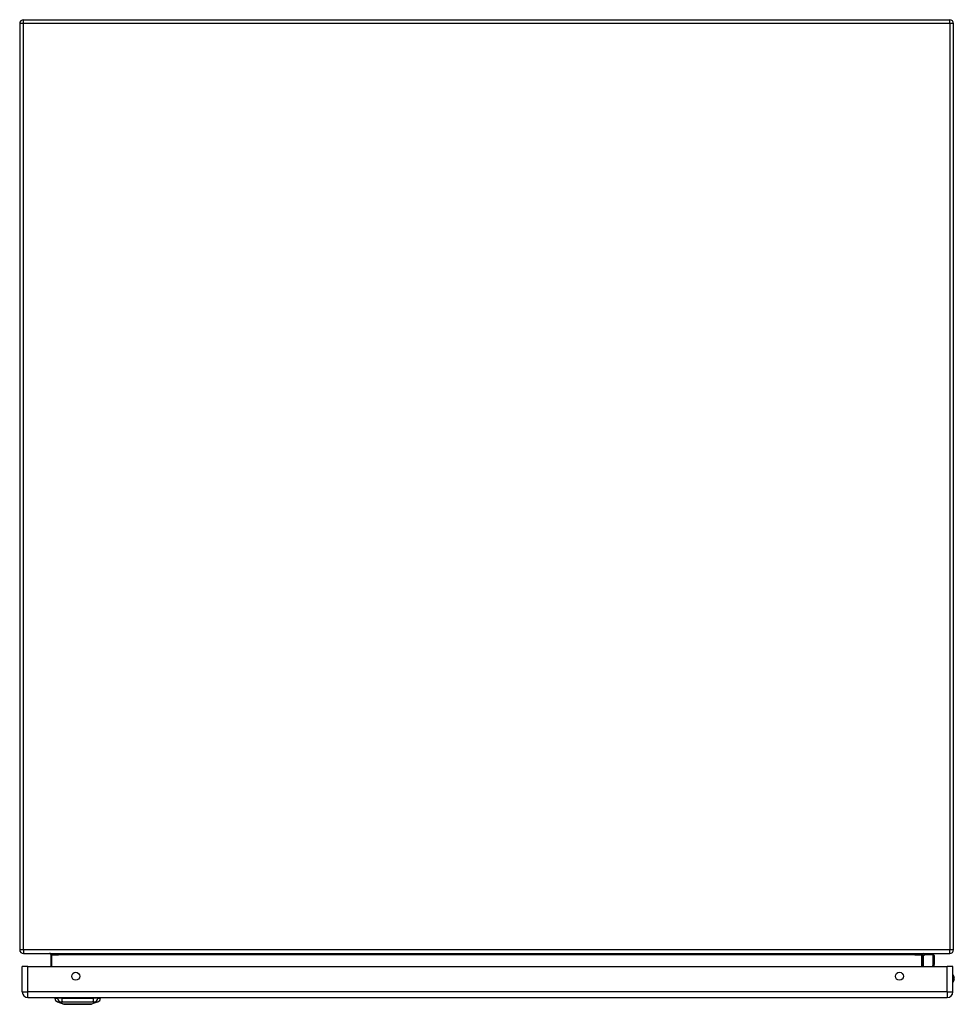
# Model space of a CAD drawing. Header units: inches. Extents: x 28 to 214, y 13 to 153.
# Tile 1 of 7: x 28 to 52, y 13 to 38. Entities that reach past the tile are written whole.
import ezdxf

# ---------------------------------------------------------------- set-up
doc = ezdxf.new("R2010")
doc.units = ezdxf.units.IN
doc.header["$MEASUREMENT"] = 0
doc.layers.add('Visible Edges(ANSI)', color=7, linetype='Continuous', lineweight=25)
doc.layers.add('Visible Tangent Edges(ANSI)', color=7, linetype='Continuous', lineweight=25)

msp = doc.modelspace()

# ---------------------------------------------------------------- linework, layer by layer
at = {"layer": 'Visible Edges(ANSI)'}
for p, q in [((28.505, 38.497), (52.307, 38.497)), ((28.406, 38.398), (28.406, 14.596)), ((52.406, 14.596), (52.406, 38.398)), ((28.505, 14.497), (52.307, 14.497)), ((29.205, 14.466), (29.205, 14.163)), ((51.608, 14.163), (51.608, 14.466)), ((51.614, 14.422), (51.654, 14.461)), ((51.884, 14.467), (51.668, 14.467)), ((51.904, 14.447), (51.904, 14.223)), ((51.903, 14.22), (51.892, 14.163)), ((28.472, 13.509), (28.472, 14.163)), ((28.618, 14.163), (28.472, 14.163)), ((28.618, 14.163), (52.244, 14.163)), ((52.39, 14.163), (52.244, 14.163)), ((52.39, 13.509), (52.39, 14.163)), ((28.618, 13.363), (52.244, 13.363)), ((29.305, 13.347), (29.373, 13.347)), ((29.484, 13.347), (29.373, 13.347)), ((29.539, 13.192), (29.379, 13.254)), ((29.484, 13.347), (30.308, 13.347)), ((30.412, 13.254), (30.253, 13.192)), ((30.418, 13.347), (30.308, 13.347)), ((30.418, 13.347), (30.486, 13.347))]:
    msp.add_line(p, q, dxfattribs=at)
at = {"layer": 'Visible Edges(ANSI)', "flags": 128}
for points in [[(29.174, 14.497), (29.175, 14.497), (29.177, 14.497), (29.179, 14.497), (29.181, 14.496), (29.182, 14.496), (29.184, 14.495), (29.186, 14.495), (29.187, 14.494), (29.189, 14.493), (29.19, 14.492), (29.192, 14.491), (29.194, 14.49), (29.195, 14.488), (29.196, 14.487), (29.198, 14.485), (29.199, 14.484), (29.2, 14.482), (29.201, 14.48), (29.202, 14.478), (29.203, 14.476), (29.204, 14.473), (29.204, 14.471), (29.204, 14.469), (29.205, 14.466)], [(29.541, 13.192), (29.541, 13.192), (29.542, 13.192), (29.545, 13.192), (29.547, 13.192), (29.551, 13.192), (29.556, 13.192), (29.561, 13.192), (29.568, 13.192), (29.575, 13.192), (29.583, 13.192), (29.591, 13.192), (29.6, 13.192), (29.611, 13.192), (29.621, 13.192), (29.633, 13.192), (29.645, 13.192), (29.657, 13.192), (29.67, 13.192), (29.684, 13.192), (29.698, 13.192), (29.713, 13.192), (29.728, 13.192), (29.744, 13.192), (29.76, 13.192), (29.776, 13.192), (29.793, 13.192), (29.81, 13.192), (29.827, 13.192), (29.844, 13.192), (29.861, 13.192), (29.879, 13.192), (29.896, 13.192), (29.914, 13.192), (29.931, 13.192), (29.948, 13.192), (29.965, 13.192), (29.982, 13.192), (29.999, 13.192), (30.016, 13.192), (30.032, 13.192), (30.048, 13.192), (30.064, 13.192), (30.079, 13.192), (30.094, 13.192), (30.108, 13.192), (30.122, 13.192), (30.135, 13.192), (30.147, 13.192), (30.159, 13.192), (30.171, 13.192), (30.181, 13.192), (30.191, 13.192), (30.2, 13.192), (30.209, 13.192), (30.217, 13.192), (30.224, 13.192), (30.23, 13.192), (30.236, 13.192), (30.24, 13.192), (30.244, 13.192), (30.247, 13.192), (30.249, 13.192), (30.25, 13.192), (30.251, 13.192)]]:
    msp.add_lwpolyline(points, dxfattribs=at)
at = {"layer": 'Visible Edges(ANSI)'}
for centre in [(29.847, 13.913), (51.015, 13.913)]:
    msp.add_circle(centre, 0.102, dxfattribs=at)
for centre, radius, start, end in [((28.505, 38.398), 0.099, 90, 180), ((52.307, 38.398), 0.099, 0, 90), ((28.505, 14.596), 0.099, 180, 270), ((51.639, 14.466), 0.031, 90, 180), ((51.668, 14.447), 0.0197, 90, 135), ((51.884, 14.447), 0.0197, 0, 90), ((52.307, 14.596), 0.099, 270, 0), ((51.628, 14.408), 0.0197, 135, 180), ((51.884, 14.223), 0.0197, 349.0591, 0), ((52.237, 13.855), 0.188, 324.6864, 35.3136), ((28.618, 13.509), 0.146, 180, 270), ((52.244, 13.509), 0.146, 270, 0), ((29.422, 13.365), 0.118, 188.6009, 248.7495), ((29.364, 13.339), 0.0394, 143.1301, 168.463), ((29.541, 13.197), 0.00492, 248.7495, 269.7912), ((30.251, 13.197), 0.00492, 270.2088, 291.2505), ((30.37, 13.365), 0.118, 291.2505, 351.3991), ((30.427, 13.339), 0.0394, 11.537, 36.8699)]:
    msp.add_arc(centre, radius, start, end, dxfattribs=at)
at = {"layer": 'Visible Tangent Edges(ANSI)'}
for p, q in [((28.505, 38.398), (28.505, 38.497)), ((52.307, 38.398), (52.307, 38.497)), ((28.505, 38.398), (28.406, 38.398)), ((28.505, 14.596), (28.505, 38.398)), ((52.307, 38.398), (28.505, 38.398)), ((52.307, 38.398), (52.307, 14.596)), ((52.406, 38.398), (52.307, 38.398)), ((28.505, 14.596), (28.406, 14.596)), ((52.307, 14.596), (28.505, 14.596)), ((28.505, 14.596), (28.505, 14.497)), ((29.236, 14.466), (29.205, 14.466)), ((29.236, 14.163), (29.236, 14.466)), ((29.236, 14.466), (29.405, 14.466)), ((51.408, 14.466), (29.405, 14.466)), ((51.408, 14.466), (51.577, 14.466)), ((51.577, 14.466), (51.608, 14.466)), ((51.577, 14.466), (51.577, 14.163)), ((51.668, 14.467), (51.628, 14.426)), ((51.628, 14.426), (51.628, 14.163)), ((51.884, 14.234), (51.884, 14.467)), ((52.406, 14.596), (52.307, 14.596)), ((52.307, 14.497), (52.307, 14.596)), ((51.871, 14.163), (51.884, 14.234)), ((28.618, 13.509), (28.618, 14.163)), ((52.244, 13.509), (52.244, 14.163)), ((28.472, 13.509), (28.618, 13.509)), ((52.244, 13.509), (28.618, 13.509)), ((28.618, 13.363), (28.618, 13.509)), ((52.244, 13.509), (52.244, 13.363)), ((52.244, 13.509), (52.39, 13.509)), ((29.379, 13.254), (29.539, 13.192))]:
    msp.add_line(p, q, dxfattribs=at)
at = {"layer": 'Visible Tangent Edges(ANSI)', "flags": 128}
for points in [[(29.236, 14.466), (29.235, 14.469), (29.235, 14.471), (29.234, 14.473), (29.233, 14.476), (29.231, 14.478), (29.229, 14.48), (29.227, 14.482), (29.225, 14.484), (29.222, 14.485), (29.219, 14.487), (29.217, 14.488), (29.214, 14.49), (29.211, 14.491), (29.207, 14.492), (29.204, 14.493), (29.201, 14.494), (29.198, 14.495), (29.194, 14.495), (29.191, 14.496), (29.187, 14.496), (29.184, 14.497), (29.181, 14.497), (29.177, 14.497), (29.174, 14.497)], [(29.379, 13.254), (29.379, 13.254), (29.38, 13.254), (29.38, 13.254), (29.381, 13.254), (29.383, 13.254), (29.384, 13.254), (29.386, 13.254), (29.388, 13.254), (29.39, 13.254), (29.393, 13.254), (29.396, 13.254), (29.399, 13.254), (29.402, 13.254), (29.405, 13.254), (29.409, 13.254), (29.413, 13.253), (29.417, 13.253), (29.422, 13.253), (29.427, 13.253), (29.432, 13.253), (29.437, 13.253), (29.442, 13.253), (29.448, 13.253), (29.456, 13.253)], [(29.456, 13.253), (29.457, 13.253), (29.459, 13.253), (29.46, 13.253), (29.462, 13.253), (29.463, 13.253), (29.465, 13.253), (29.467, 13.253), (29.469, 13.253), (29.471, 13.253), (29.473, 13.253), (29.475, 13.253), (29.477, 13.253), (29.479, 13.253), (29.481, 13.253), (29.484, 13.253), (29.486, 13.253), (29.489, 13.253), (29.491, 13.253), (29.494, 13.253), (29.496, 13.253), (29.499, 13.253), (29.502, 13.253), (29.504, 13.253), (29.507, 13.253)], [(29.507, 13.253), (29.541, 13.253), (29.572, 13.253), (29.603, 13.253), (29.635, 13.253), (29.667, 13.254), (29.699, 13.254), (29.732, 13.254), (29.764, 13.254), (29.797, 13.254), (29.83, 13.254), (29.863, 13.254), (29.896, 13.254), (29.929, 13.254), (29.962, 13.254), (29.995, 13.254), (30.028, 13.254), (30.06, 13.254), (30.093, 13.254), (30.125, 13.254), (30.157, 13.253), (30.188, 13.253), (30.22, 13.253), (30.251, 13.253), (30.284, 13.253)], [(29.621, 13.192), (29.615, 13.192), (29.608, 13.192), (29.602, 13.192), (29.597, 13.192), (29.591, 13.192), (29.586, 13.192), (29.581, 13.192), (29.576, 13.192), (29.572, 13.192), (29.568, 13.192), (29.564, 13.192), (29.56, 13.192), (29.557, 13.192), (29.554, 13.192), (29.551, 13.192), (29.548, 13.192), (29.546, 13.192), (29.544, 13.192), (29.543, 13.192), (29.541, 13.192), (29.54, 13.192), (29.54, 13.192), (29.539, 13.192), (29.539, 13.192)], [(29.668, 13.192), (29.666, 13.192), (29.664, 13.192), (29.662, 13.192), (29.66, 13.192), (29.658, 13.192), (29.656, 13.192), (29.654, 13.192), (29.652, 13.192), (29.65, 13.192), (29.648, 13.192), (29.646, 13.192), (29.644, 13.192), (29.642, 13.192), (29.64, 13.192), (29.638, 13.192), (29.636, 13.192), (29.634, 13.192), (29.632, 13.192), (29.63, 13.192), (29.628, 13.192), (29.627, 13.192), (29.625, 13.192), (29.623, 13.192), (29.621, 13.192)], [(30.123, 13.192), (30.107, 13.192), (30.09, 13.192), (30.073, 13.192), (30.055, 13.192), (30.036, 13.192), (30.017, 13.192), (29.997, 13.192), (29.977, 13.192), (29.957, 13.192), (29.937, 13.192), (29.916, 13.192), (29.896, 13.192), (29.875, 13.192), (29.855, 13.192), (29.834, 13.192), (29.814, 13.192), (29.794, 13.192), (29.775, 13.192), (29.755, 13.192), (29.737, 13.192), (29.719, 13.192), (29.701, 13.192), (29.684, 13.192), (29.668, 13.192)], [(30.17, 13.192), (30.169, 13.192), (30.167, 13.192), (30.165, 13.192), (30.163, 13.192), (30.161, 13.192), (30.159, 13.192), (30.158, 13.192), (30.156, 13.192), (30.154, 13.192), (30.152, 13.192), (30.15, 13.192), (30.148, 13.192), (30.146, 13.192), (30.144, 13.192), (30.142, 13.192), (30.14, 13.192), (30.138, 13.192), (30.136, 13.192), (30.134, 13.192), (30.132, 13.192), (30.13, 13.192), (30.128, 13.192), (30.125, 13.192), (30.123, 13.192)], [(30.253, 13.192), (30.253, 13.192), (30.252, 13.192), (30.251, 13.192), (30.25, 13.192), (30.249, 13.192), (30.247, 13.192), (30.245, 13.192), (30.243, 13.192), (30.241, 13.192), (30.238, 13.192), (30.235, 13.192), (30.231, 13.192), (30.228, 13.192), (30.224, 13.192), (30.22, 13.192), (30.215, 13.192), (30.21, 13.192), (30.205, 13.192), (30.2, 13.192), (30.195, 13.192), (30.189, 13.192), (30.183, 13.192), (30.177, 13.192), (30.17, 13.192)], [(30.284, 13.253), (30.287, 13.253), (30.29, 13.253), (30.293, 13.253), (30.295, 13.253), (30.298, 13.253), (30.3, 13.253), (30.303, 13.253), (30.305, 13.253), (30.308, 13.253), (30.31, 13.253), (30.312, 13.253), (30.314, 13.253), (30.317, 13.253), (30.319, 13.253), (30.321, 13.253), (30.323, 13.253), (30.325, 13.253), (30.326, 13.253), (30.328, 13.253), (30.33, 13.253), (30.331, 13.253), (30.333, 13.253), (30.334, 13.253), (30.336, 13.253)], [(30.336, 13.253), (30.344, 13.253), (30.35, 13.253), (30.355, 13.253), (30.36, 13.253), (30.365, 13.253), (30.37, 13.253), (30.374, 13.253), (30.378, 13.253), (30.382, 13.254), (30.386, 13.254), (30.39, 13.254), (30.393, 13.254), (30.396, 13.254), (30.399, 13.254), (30.401, 13.254), (30.404, 13.254), (30.406, 13.254), (30.407, 13.254), (30.409, 13.254), (30.41, 13.254), (30.411, 13.254), (30.412, 13.254), (30.412, 13.254), (30.412, 13.254)]]:
    msp.add_lwpolyline(points, dxfattribs=at)
at = {"layer": 'Visible Tangent Edges(ANSI)'}
for centre, radius, start, end in [((52.237, 13.855), 0.168, 335.7439, 24.2561), ((29.541, 13.197), 0.00492, 248.7495, 269.7912)]:
    msp.add_arc(centre, radius, start, end, dxfattribs=at)
for centre, major_axis, ratio, start_param, end_param in [((51.639, 14.466), (-0.062, 0), 0.5, 4.712389, 6.283185), ((51.628, 14.408), (-0.0197, 0), 0.91745, 4.712389, 6.283185), ((51.628, 14.408), (-0.0139, 0.0139), 0.852462, 5.41831, 6.283185), ((51.884, 14.223), (0.0197, 0), 0.533433, 0, 1.570796), ((51.884, 14.223), (0.0193, -0.0037), 0.526442, 0, 1.672214), ((29.484, 13.367), (0.016, -0.117), 0.948273, 4.754759, 5.892029), ((29.521, 13.367), (-0.005, -0.118), 0.314585, 4.896593, 6.033863), ((30.27, 13.367), (0.005, -0.118), 0.314585, 0.249322, 1.386592), ((30.308, 13.367), (-0.016, -0.117), 0.948273, 0.391156, 1.528426)]:
    msp.add_ellipse(centre, major_axis=major_axis, ratio=ratio, start_param=start_param, end_param=end_param, dxfattribs=at)

doc.saveas('drawing.dxf')
